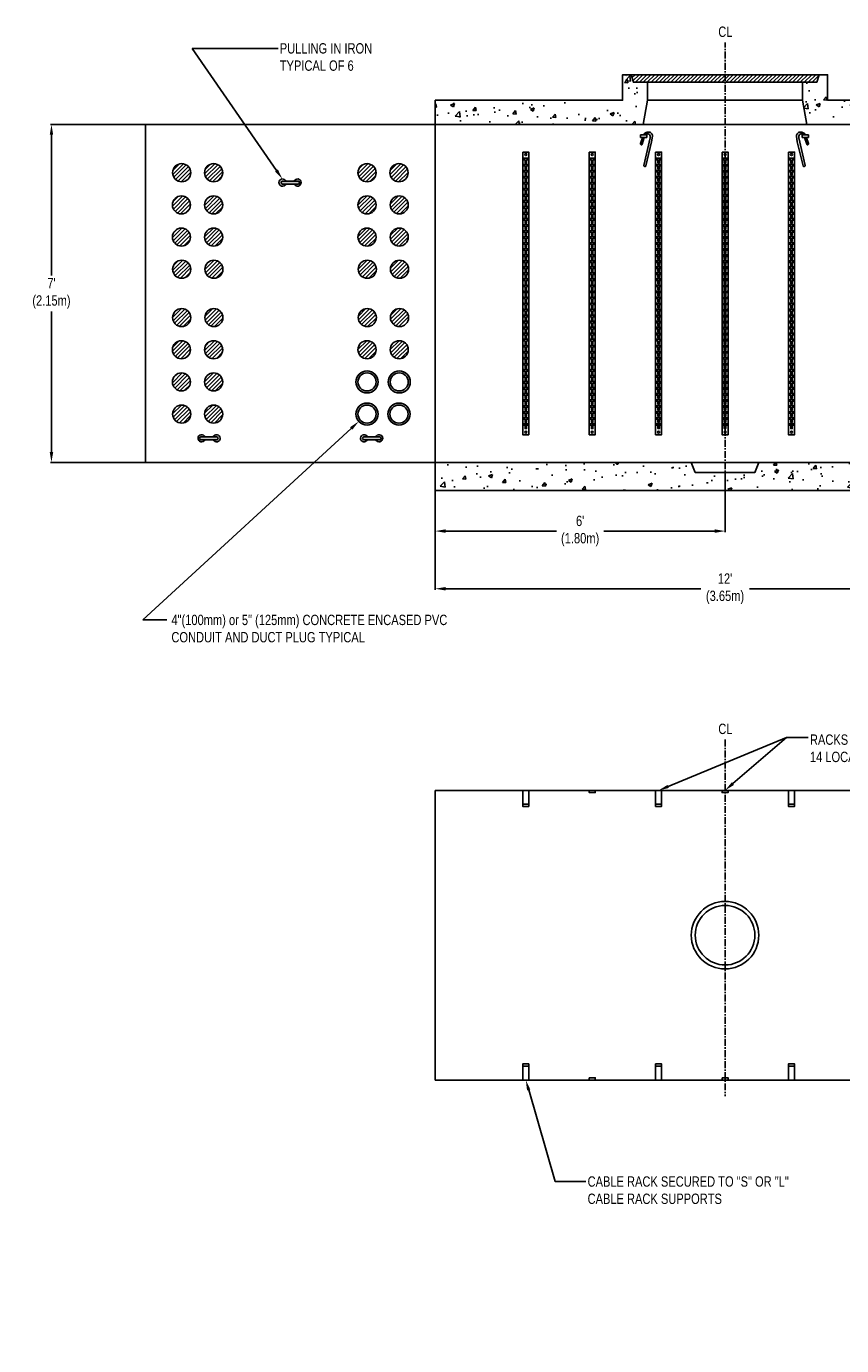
# Model space of a CAD drawing. Header units: inches. Extents: x 65 to 2519, y -54 to 399.
# Tile 10 of 21: x 725 to 872, y 3 to 241. Entities that reach past the tile are written whole.
import ezdxf
from ezdxf import colors
from ezdxf.entities.mleader import LeaderData, LeaderLine
from ezdxf.enums import TextEntityAlignment as Align
from ezdxf.math import Vec2, Vec3

# ---------------------------------------------------------------- set-up
doc = ezdxf.new("R2010")
doc.units = ezdxf.units.IN
doc.header["$MEASUREMENT"] = 0
doc.linetypes.add('CENTER', pattern=[2, 1.25, -0.25, 0.25, -0.25])
for name, color, linetype in [('Dimension', 7, 'Continuous'), ('Drawing Notes', 7, 'Continuous'), ('Manhole', 30, 'Continuous')]:
    doc.layers.add(name, color=color, linetype=linetype)
doc.styles.add('120', font='FSIMPLEX.SHX', dxfattribs={"width": 0.8, "height": 1.8674})
doc.styles.get("Standard").update_dxf_attribs({"font": 'fsimplex.shx', "width": 0.8})
doc.dimstyles.get("Standard").update_dxf_attribs({"dimtxt": 1.8674, "dimasz": 1.8674, "dimexe": 0.18, "dimexo": 0.0625, "dimgap": 0.09, "dimtad": 0, "dimtih": 1, "dimtoh": 1, "dimdec": 4, "dimzin": 0, "dimdsep": 46, "dimtxsty": '120', "dimcen": 0.09, "dimclrd": 256, "dimclre": 256, "dimclrt": 256, "dimadec": 0, "dimazin": 0, "dimtfac": 1, "dimtdec": 4, "dimtofl": 0, "dimtmove": 0, "dimatfit": 3, "dimfxl": 1, "dimtolj": 1, "dimtzin": 0, "dimarcsym": 0})
pattern_1 = [(45, (0, 0), (-0.3535533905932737, 0.3535533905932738), [])]
pattern_2 = [(45, (0, 9.4777895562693), (-0.3535533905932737, 0.3535533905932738), [])]

# ---------------------------------------------------------------- blocks, each defined once
blk = doc.blocks.new('Pulling_in_iron_ A')
h = blk.add_hatch(color=256)
h.dxf.hatch_style = 1
edge = h.paths.add_edge_path()
edge.add_line((-0.01703741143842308, 0.2298682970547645), (2.828073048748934, 0.2298682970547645))
edge.add_arc((2.828073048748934, -0.02752934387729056), 0.2573976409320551, -90, 90, ccw=False)
edge.add_line((2.828073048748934, -0.2849269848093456), (-0.01703741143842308, -0.284926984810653))
edge.add_arc((-0.01775485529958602, -0.02752934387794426), 0.2573986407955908, 89.84030001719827, 270.1596999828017, ccw=False)
at = {"linetype": 'Continuous'}
blk.add_lwpolyline([(-0.01703741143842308, 0.2298682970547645), (2.828073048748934, 0.2298682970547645, -0.9999999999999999), (2.828073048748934, -0.2849269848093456), (-0.01703741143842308, -0.284926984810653, -1.002791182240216)], format="xyb", close=True, dxfattribs=at)
for centre, start, end in [((0, 0), 20.77905878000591, 333.9127308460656), ((2.704610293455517, 0), 206.0872691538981, 159.2209412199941)]:
    blk.add_arc(centre, 0.6479447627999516, start, end, dxfattribs=at)
blk = doc.blocks.new('Slot')
blk.add_lwpolyline([(0.4532953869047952, 1.007237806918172), (0.4532953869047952, 0.7163091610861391), (0.1454643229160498, 0.7163091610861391), (0.1454643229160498, 0.1006470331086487), (-0.1454643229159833, 0.1006470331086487), (-0.1454643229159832, 0.7163091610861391), (-0.4532953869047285, 0.7163091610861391), (-0.4532953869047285, 1.007237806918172)], close=True)
blk = doc.blocks.new('47_Hole_Rack')
at = {"color": 2}
blk.add_line((1.13686837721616e-13, -24.50410414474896), (1.13686837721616e-13, -25.71132414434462), dxfattribs=at)
blk.add_line((0.09196631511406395, -48.53237117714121), (0.09196631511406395, -49.37903953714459))
blk.add_lwpolyline([(-0.5439544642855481, 0.4532953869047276), (0.5439544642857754, 0.4532953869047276), (0.5439544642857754, -50.49710610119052), (-0.5439544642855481, -50.49710610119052)], close=True)
for centre, radius in [((0, 0), 0.1813181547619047), ((1.13686837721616e-13, -50.04360535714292), 0.1813)]:
    blk.add_circle(centre, radius)
at = {"color": 2, "xscale": 0.9339035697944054, "yscale": 0.9339035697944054, "zscale": 0.9339035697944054}
for p in [(1.13686837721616e-13, -1.605237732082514), (1.13686837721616e-13, -2.693146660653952), (1.13686837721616e-13, -3.781055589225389), (1.13686837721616e-13, -4.868964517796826), (1.13686837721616e-13, -5.956873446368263), (1.13686837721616e-13, -7.044782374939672), (1.13686837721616e-13, -8.132691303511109), (1.13686837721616e-13, -9.220600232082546), (1.13686837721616e-13, -10.30850916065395), (1.13686837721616e-13, -11.39641808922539), (1.13686837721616e-13, -12.48432701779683), (1.13686837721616e-13, -13.57223594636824), (1.13686837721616e-13, -14.66014487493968), (1.13686837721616e-13, -15.74805380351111), (1.13686837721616e-13, -16.83596273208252), (1.13686837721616e-13, -17.92387166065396), (1.13686837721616e-13, -19.0117805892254), (1.13686837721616e-13, -20.09968951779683), (1.13686837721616e-13, -21.18759844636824), (1.13686837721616e-13, -22.27550737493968), (1.13686837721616e-13, -23.36341630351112), (1.13686837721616e-13, -24.45132523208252), (1.13686837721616e-13, -25.53923416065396), (1.13686837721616e-13, -26.62713416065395), (1.13686837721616e-13, -27.71503416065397), (1.13686837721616e-13, -28.80293416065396), (1.13686837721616e-13, -29.89083416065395), (1.13686837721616e-13, -30.97873416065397), (1.13686837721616e-13, -32.06663416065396), (1.13686837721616e-13, -33.15453416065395), (1.13686837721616e-13, -34.24243416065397), (1.13686837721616e-13, -35.33033416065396), (1.13686837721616e-13, -36.41823416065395), (1.13686837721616e-13, -37.50613416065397), (1.13686837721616e-13, -38.59403416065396), (1.13686837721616e-13, -39.68193416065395), (1.13686837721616e-13, -40.76983416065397), (1.13686837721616e-13, -41.85773416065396), (1.13686837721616e-13, -42.94563416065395), (1.13686837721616e-13, -44.03353416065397), (1.13686837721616e-13, -45.12143416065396), (1.13686837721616e-13, -46.20933416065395), (1.13686837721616e-13, -47.29723416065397), (1.13686837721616e-13, -48.38513416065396), (1.13686837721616e-13, -49.47303416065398)]:
    blk.add_blockref('Slot', p, dxfattribs=at)
blk = doc.blocks.new('*D44')
at = {"layer": 'Defpoints', "color": 0, "transparency": 16777216}
for p in [(798.4217801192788, 157.039066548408, 1.556166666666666e-07), (902.8610023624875, 157.0390665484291), (798.4217801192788, 139.3329969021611)]:
    blk.add_point(p, dxfattribs=at)
at = {"layer": 'Dimension', "lineweight": -2, "transparency": 16777216}
for p, q in [((798.4217801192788, 156.976566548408), (798.4217801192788, 139.1529969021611)), ((902.8610023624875, 156.9765665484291), (902.8610023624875, 139.1529969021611)), ((800.2891801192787, 139.3329969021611), (846.2474788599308, 139.3329969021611)), ((900.9936023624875, 139.3329969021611), (855.0353036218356, 139.3329969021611))]:
    blk.add_line(p, q, dxfattribs=at)
at = {"layer": 'Dimension', "transparency": 16777216}
for points in [[(800.2891801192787, 139.6442302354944), (800.2891801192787, 139.0217635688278), (798.4217801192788, 139.3329969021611)], [(900.9936023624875, 139.6442302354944), (900.9936023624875, 139.0217635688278), (902.8610023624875, 139.3329969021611)]]:
    blk.add_solid(points, dxfattribs=at)
at = {"layer": 'Dimension', "transparency": 16777216, "insert": (850.6413912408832, 139.3329969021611), "char_height": 1.8674, "attachment_point": 5, "style": '120'}
blk.add_mtext("\\A1;12'\\P(3.65m)", dxfattribs=at)
blk = doc.blocks.new('*D46')
at = {"layer": 'Defpoints', "color": 0, "transparency": 16777216}
for p in [(746.2021689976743, 223.0388748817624, 1.556166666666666e-07), (729.2819168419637, 162.1159748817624), (746.2021689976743, 162.1159748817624, 1.556166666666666e-07)]:
    blk.add_point(p, dxfattribs=at)
at = {"layer": 'Dimension', "lineweight": -2, "transparency": 16777216}
for p, q in [((746.1396689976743, 223.0388748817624), (729.1019168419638, 223.0388748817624)), ((729.2819168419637, 221.1714748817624), (729.2819168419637, 195.8242201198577)), ((729.2819168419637, 163.9833748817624), (729.2819168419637, 189.3306296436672)), ((746.1396689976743, 162.1159748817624), (729.1019168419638, 162.1159748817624))]:
    blk.add_line(p, q, dxfattribs=at)
at = {"layer": 'Dimension', "transparency": 16777216}
for points in [[(728.9706835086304, 221.1714748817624), (729.5931501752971, 221.1714748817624), (729.2819168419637, 223.0388748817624)], [(728.9706835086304, 163.9833748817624), (729.5931501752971, 163.9833748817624), (729.2819168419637, 162.1159748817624)]]:
    blk.add_solid(points, dxfattribs=at)
at = {"layer": 'Dimension', "transparency": 16777216, "insert": (729.2819168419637, 192.5774248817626), "char_height": 1.8674, "attachment_point": 5, "style": '120'}
blk.add_mtext("\\A1;7'\\P(2.15m)", dxfattribs=at)
blk = doc.blocks.new('*D47')
at = {"layer": 'Defpoints', "color": 0, "transparency": 16777216}
for p in [(798.4217801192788, 157.0390665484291, 1.556166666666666e-07), (850.6413912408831, 157.0390665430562, 1.556166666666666e-07), (798.4217801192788, 149.7280587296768)]:
    blk.add_point(p, dxfattribs=at)
at = {"layer": 'Dimension', "lineweight": -2, "transparency": 16777216}
for p, q in [((798.4217801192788, 156.9765665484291), (798.4217801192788, 149.5480587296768)), ((850.6413912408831, 156.9765665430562), (850.6413912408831, 149.5480587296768)), ((800.2891801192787, 149.7280587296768), (820.2799513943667, 149.7280587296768)), ((848.7739912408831, 149.7280587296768), (828.7832199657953, 149.7280587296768))]:
    blk.add_line(p, q, dxfattribs=at)
at = {"layer": 'Dimension', "transparency": 16777216}
for points in [[(800.2891801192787, 150.0392920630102), (800.2891801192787, 149.4168253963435), (798.4217801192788, 149.7280587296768)], [(848.7739912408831, 150.0392920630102), (848.7739912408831, 149.4168253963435), (850.6413912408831, 149.7280587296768)]]:
    blk.add_solid(points, dxfattribs=at)
at = {"layer": 'Dimension', "transparency": 16777216, "insert": (824.531585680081, 149.7280587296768), "char_height": 1.8674, "attachment_point": 5, "style": '120'}
blk.add_mtext("\\A1;6'\\P(1.80m)", dxfattribs=at)
blk = doc.blocks.new('L_Bracket')
for points in [[(-0.5439544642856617, -2.495682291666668), (-0.5439544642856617, 0), (0.5439544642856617, 0), (0.5439544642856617, -2.495682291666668)], [(-0.5439544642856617, -2.495682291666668), (-0.5439544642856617, -2.904066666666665), (0.5439544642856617, -2.904066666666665), (0.5439544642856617, -2.495682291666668)]]:
    blk.add_lwpolyline(points, close=True)

msp = doc.modelspace()

# ---------------------------------------------------------------- hatches: boundary and pattern name
h = msp.add_hatch()
h.set_pattern_fill('ANSI31', color=256, scale=4)
h.set_pattern_definition(pattern_1)
h.paths.add_polyline_path([(867.5819833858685, 231.9860058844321), (850.6413912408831, 231.9860058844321), (850.6413912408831, 230.6317164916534), (864.6152654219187, 230.6323799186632), (867.1671621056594, 230.6309319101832)])
h.paths.add_polyline_path([(850.6413912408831, 231.9860058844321), (833.7007990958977, 231.9860058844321), (834.1156203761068, 230.6309319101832), (850.6413912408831, 230.6317164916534)])
h = msp.add_hatch()
h.set_pattern_fill('ANSI31', color=256, scale=4)
h.set_pattern_definition(pattern_2)
edge = h.paths.add_edge_path()
edge.add_arc((758.4980183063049, 214.335603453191), 1.631863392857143, 0, 360)
edge = h.paths.add_edge_path()
edge.add_arc((758.4980183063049, 208.5334225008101), 1.631863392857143, 0, 360)
edge = h.paths.add_edge_path()
edge.add_arc((752.6958373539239, 208.5334225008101), 1.631863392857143, 0, 360)
edge = h.paths.add_edge_path()
edge.add_arc((752.6958373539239, 202.7312415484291), 1.631863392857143, 0, 360)
edge = h.paths.add_edge_path()
edge.add_arc((758.4980183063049, 202.7312415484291), 1.631863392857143, 0, 360)
h = msp.add_hatch()
h.set_pattern_fill('ANSI31', color=256, scale=4)
h.set_pattern_definition(pattern_2)
edge = h.paths.add_edge_path()
edge.add_arc((752.7434766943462, 214.335603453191), 1.631863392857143, 0, 360)
h = msp.add_hatch()
h.set_pattern_fill('ANSI31', color=256, scale=4)
h.set_pattern_definition(pattern_2)
edge = h.paths.add_edge_path()
edge.add_arc((786.1397849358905, 214.335603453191), 1.631863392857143, 0, 360)
edge = h.paths.add_edge_path()
edge.add_arc((786.1397849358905, 208.5334225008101), 1.631863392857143, 0, 360)
edge = h.paths.add_edge_path()
edge.add_arc((791.9419658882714, 208.5334225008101), 1.631863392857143, 0, 360)
edge = h.paths.add_edge_path()
edge.add_arc((791.9419658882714, 202.7312415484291), 1.631863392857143, 0, 360)
edge = h.paths.add_edge_path()
edge.add_arc((786.1397849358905, 202.7312415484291), 1.631863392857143, 0, 360)
h = msp.add_hatch()
h.set_pattern_fill('ANSI31', color=256, scale=4)
h.set_pattern_definition(pattern_1)
edge = h.paths.add_edge_path()
edge.add_arc((791.8943265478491, 214.335603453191), 1.631863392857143, 0, 360)
h = msp.add_hatch()
h.set_pattern_fill('ANSI31', color=256, scale=4)
h.set_pattern_definition(pattern_1)
edge = h.paths.add_edge_path()
edge.add_arc((791.9896052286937, 196.9290605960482), 1.631863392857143, 0, 360)
edge = h.paths.add_edge_path()
edge.add_arc((786.1874242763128, 196.9290605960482), 1.631863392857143, 0, 360)
edge = h.paths.add_edge_path()
edge.add_arc((758.5456576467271, 196.9290605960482), 1.631863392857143, 0, 360)
edge = h.paths.add_edge_path()
edge.add_arc((752.7434766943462, 196.9290605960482), 1.631863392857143, 0, 360)
h = msp.add_hatch()
h.set_pattern_fill('ANSI31', color=256, scale=4)
h.set_pattern_definition(pattern_1)
edge = h.paths.add_edge_path()
edge.add_arc((752.7434766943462, 188.2257891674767), 1.631863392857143, 0, 360)
edge = h.paths.add_edge_path()
edge.add_arc((758.5456576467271, 188.2257891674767), 1.631863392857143, 0, 360)
edge = h.paths.add_edge_path()
edge.add_arc((786.1874242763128, 188.2257891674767), 1.631863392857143, 0, 360)
edge = h.paths.add_edge_path()
edge.add_arc((791.9896052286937, 188.2257891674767), 1.631863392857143, 0, 360)
h = msp.add_hatch()
h.set_pattern_fill('ANSI31', color=256, scale=4)
h.set_pattern_definition(pattern_2)
edge = h.paths.add_edge_path()
edge.add_arc((758.4980183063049, 170.8192463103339), 1.631863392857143, 0, 360)
edge = h.paths.add_edge_path()
edge.add_arc((758.4980183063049, 176.6214272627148), 1.631863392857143, 0, 360)
edge = h.paths.add_edge_path()
edge.add_arc((752.6958373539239, 176.6214272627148), 1.631863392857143, 0, 360)
edge = h.paths.add_edge_path()
edge.add_arc((752.6958373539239, 182.4236082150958), 1.631863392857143, 0, 360)
edge = h.paths.add_edge_path()
edge.add_arc((758.4980183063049, 182.4236082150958), 1.631863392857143, 0, 360)
h = msp.add_hatch()
h.set_pattern_fill('ANSI31', color=256, scale=4)
h.set_pattern_definition([(45, (33.39630824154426, 21.0821514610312), (-0.3535533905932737, 0.3535533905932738), [])])
edge = h.paths.add_edge_path()
edge.add_arc((786.1397849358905, 182.4236082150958), 1.631863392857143, 0, 360)
h = msp.add_hatch()
h.set_pattern_fill('ANSI31', color=256, scale=4)
h.set_pattern_definition([(45, (39.19848919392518, 21.0821514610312), (-0.3535533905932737, 0.3535533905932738), [])])
edge = h.paths.add_edge_path()
edge.add_arc((791.9419658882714, 182.4236082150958), 1.631863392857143, 0, 360)
h = msp.add_hatch()
h.set_pattern_fill('ANSI31', color=256, scale=4)
h.set_pattern_definition(pattern_2)
edge = h.paths.add_edge_path()
edge.add_arc((752.7434766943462, 170.8192463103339), 1.631863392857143, 0, 360)
at = {"layer": 'Dimension'}
h = msp.add_hatch(dxfattribs=at)
h.set_pattern_fill('AR-CONC', color=256)
h.set_pattern_definition([(49.99999999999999, (0, 0), (7.172601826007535, -0.6275213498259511), [0.75, -8.25]), (355, (0, 0), (-1.38751333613, 7.521921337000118), [0.6, -6.6]), (100.45144446, (0.59771681, -0.05229344), (5.78508846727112, 6.894399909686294), [0.6374019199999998, -7.011421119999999]), (46.18420000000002, (0, 2), (10.67241330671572, -1.655192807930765), [1.125, -12.375]), (96.63563549, (0.88936745, 1.86206693), (9.346619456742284, 9.741186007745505), [0.95610342, -10.5171376]), (351.1841639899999, (0, 2), (9.346619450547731, 9.741186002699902), [0.9, -9.90000001]), (21, (1, 1.5), (5.969070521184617, -4.026188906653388), [0.75, -8.25]), (326.0000000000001, (1, 1.5), (2.433153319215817, 7.25150045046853), [0.6, -6.6]), (71.45144474, (1.49742254, 1.16448426), (8.402223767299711, 3.225311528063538), [0.6374019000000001, -7.01142112]), (37.50000000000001, (0, 0), (0.1215985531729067, 3.328938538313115), [0, -6.52, 0, -6.7, 0, -6.625]), (7.499999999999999, (0, 0), (2.630695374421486, 3.944117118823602), [0, -3.82, 0, -6.37, 0, -2.525]), (327.5, (-2.23, 0), (5.33822436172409, -0.2255487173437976), [0, -2.5, 0, -7.8, 0, -10.35]), (317.5, (-3.23, 0), (5.831861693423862, 1.001049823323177), [0, -3.25, 0, -5.18, 0, -7.35])])
h.paths.add_polyline_path([(836.6675170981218, 227.3905105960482), (836.6675170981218, 230.6310048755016), (834.1156203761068, 230.6309319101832), (833.7007990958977, 231.9860058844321), (832.1691866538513, 231.9860058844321), (832.1691866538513, 227.3905105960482), (798.4217801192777, 227.3905105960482), (798.4217801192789, 223.0388748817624), (835.8970714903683, 223.0388748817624)])
h.paths.add_polyline_path([(902.8610023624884, 227.3905105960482), (869.1135958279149, 227.3905105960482), (869.1135958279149, 231.9860058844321), (867.5819833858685, 231.9860058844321), (867.1671621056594, 230.6309319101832), (864.6152653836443, 230.6310048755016), (864.6152653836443, 227.3905105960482), (865.3857109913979, 223.0388748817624), (902.8610023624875, 223.0388748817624)])
h.paths.add_polyline_path([(902.8610023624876, 162.1159748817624), (856.7237592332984, 162.1159748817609), (856.005790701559, 160.3027933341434), (850.6415293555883, 160.3027933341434), (850.6413912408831, 157.0390665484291), (902.8610023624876, 157.0390665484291)])
h.paths.add_polyline_path([(850.6413912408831, 160.3025663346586), (845.2772680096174, 160.3027933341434), (844.559023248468, 162.1159748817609), (798.4217801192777, 162.1159748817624), (798.4217801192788, 157.0390665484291), (850.6413912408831, 157.0390665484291)])
at = {"layer": 'Manhole'}
h = msp.add_hatch(color=256, dxfattribs=at)
h.dxf.hatch_style = 1
h.paths.add_polyline_path([(784.1449132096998, 170.8192463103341, 1), (788.1346566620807, 170.8192463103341, 1)])
h.paths.add_polyline_path([(787.7716483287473, 170.8192463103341, -1), (784.5079215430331, 170.8192463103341, -1)], flags=16)
h.paths.add_polyline_path([(788.1346566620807, 176.6214272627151, 1), (784.1449132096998, 176.6214272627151, 1)])
h.paths.add_polyline_path([(784.5079215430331, 176.6214272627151, -1), (787.7716483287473, 176.6214272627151, -1)], flags=16)
h.paths.add_polyline_path([(793.9368376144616, 176.621427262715, 1), (789.9470941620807, 176.621427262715, 1)])
h.paths.add_polyline_path([(790.3101024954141, 176.621427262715, -1), (793.5738292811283, 176.621427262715, -1)], flags=16)
h.paths.add_polyline_path([(789.8994548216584, 170.8192463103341, 1), (793.8891982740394, 170.8192463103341, 1)])
h.paths.add_polyline_path([(793.526189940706, 170.8192463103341, -1), (790.2624631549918, 170.8192463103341, -1)], flags=16)

# ---------------------------------------------------------------- linework, layer by layer
at = {"linetype": 'CENTER'}
for p, q in [((850.6413912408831, 150.9116482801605, 1.556166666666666e-07), (850.6413912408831, 237.8378046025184, 1.556166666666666e-07)), ((850.6414602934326, 112.1586704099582), (850.6414602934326, 47.8279483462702))]:
    msp.add_line(p, q, dxfattribs=at)
at = {"linetype": 'Continuous'}
for p, q in [((835.958042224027, 221.1359624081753, 1.556166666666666e-07), (836.0233979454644, 221.2883647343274, 1.556166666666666e-07)), ((836.2156034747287, 221.4871900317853, 1.556166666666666e-07), (836.4533918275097, 221.5988373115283, 1.556166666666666e-07)), ((836.3447958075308, 221.2029786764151, 1.556166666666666e-07), (836.3130936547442, 221.1359624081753, 1.556166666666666e-07)), ((836.3836173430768, 221.2399299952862, 1.556166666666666e-07), (836.3447958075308, 221.2029786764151, 1.556166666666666e-07)), ((836.8328578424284, 221.3337089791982, 1.556166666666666e-07), (836.683446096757, 221.3458876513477, 1.556166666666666e-07)), ((837.020589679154, 221.2133846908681, 1.556166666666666e-07), (837.0035579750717, 221.2371248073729, 1.556166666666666e-07)), ((837.0279641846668, 221.6333991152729, 1.556166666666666e-07), (837.0629403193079, 221.6218545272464, 1.556166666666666e-07)), ((837.5044477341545, 221.2512959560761, 1.556166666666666e-07), (837.5389550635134, 221.1870823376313, 1.556166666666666e-07)), ((863.5682802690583, 221.2512959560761, 1.556166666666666e-07), (863.5337729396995, 221.1870823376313, 1.556166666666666e-07)), ((864.044763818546, 221.6333991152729, 1.556166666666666e-07), (864.009787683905, 221.6218545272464, 1.556166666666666e-07)), ((864.0521383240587, 221.2133846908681, 1.556166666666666e-07), (864.0691700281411, 221.2371248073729, 1.556166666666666e-07)), ((864.2398701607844, 221.3337089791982, 1.556166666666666e-07), (864.3892819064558, 221.3458876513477, 1.556166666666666e-07)), ((864.8571245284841, 221.4871900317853, 1.556166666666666e-07), (864.6193361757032, 221.5988373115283, 1.556166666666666e-07)), ((864.6891106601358, 221.2399299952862, 1.556166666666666e-07), (864.7279321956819, 221.2029786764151, 1.556166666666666e-07)), ((864.7279321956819, 221.2029786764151, 1.556166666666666e-07), (864.7596343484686, 221.1359624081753, 1.556166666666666e-07)), ((865.1146857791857, 221.1359624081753, 1.556166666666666e-07), (865.0493300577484, 221.2883647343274, 1.556166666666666e-07)), ((835.3976177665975, 221.1359624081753, 1.556166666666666e-07), (836.5586194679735, 221.1359624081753, 1.556166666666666e-07)), ((835.3976177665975, 220.6690643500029, 1.556166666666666e-07), (835.3976177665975, 221.1359624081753, 1.556166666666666e-07)), ((836.5586194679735, 220.6690643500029, 1.556166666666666e-07), (835.3976177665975, 220.6690643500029, 1.556166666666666e-07)), ((835.4123996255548, 219.5798878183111, 1.556166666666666e-07), (835.7396373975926, 220.6266664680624, 1.556166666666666e-07)), ((835.5226541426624, 219.3818171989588, 1.556166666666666e-07), (835.5080069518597, 219.3871139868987, 1.556166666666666e-07)), ((836.0922267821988, 220.6690643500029, 1.556166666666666e-07), (835.724211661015, 219.4820755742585, 1.556166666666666e-07)), ((835.7396373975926, 220.6266664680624, 1.556166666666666e-07), (835.757819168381, 220.6690643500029, 1.556166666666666e-07)), ((836.0209262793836, 215.6576595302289, 1.556166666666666e-07), (837.1350773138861, 220.6527267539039, 1.556166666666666e-07)), ((837.4163415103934, 219.9250383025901, 1.556166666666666e-07), (836.3670541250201, 215.5737993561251, 1.556166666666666e-07)), ((836.5586194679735, 221.1359624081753, 1.556166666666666e-07), (836.5586194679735, 220.6690643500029, 1.556166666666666e-07)), ((837.5803308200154, 220.9409259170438, 1.556166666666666e-07), (837.4163415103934, 219.9250383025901, 1.556166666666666e-07)), ((863.4923971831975, 220.9409259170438, 1.556166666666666e-07), (863.6563864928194, 219.9250383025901, 1.556166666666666e-07)), ((863.6563864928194, 219.9250383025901, 1.556166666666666e-07), (864.7056738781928, 215.5737993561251, 1.556166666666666e-07)), ((865.0518017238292, 215.6576595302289, 1.556166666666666e-07), (863.9376506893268, 220.6527267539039, 1.556166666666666e-07)), ((865.6751102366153, 221.1359624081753, 1.556166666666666e-07), (864.5141085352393, 221.1359624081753, 1.556166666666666e-07)), ((864.5141085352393, 221.1359624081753, 1.556166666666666e-07), (864.5141085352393, 220.6690643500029, 1.556166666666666e-07)), ((864.5141085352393, 220.6690643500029, 1.556166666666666e-07), (865.6751102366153, 220.6690643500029, 1.556166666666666e-07)), ((864.980501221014, 220.6690643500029, 1.556166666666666e-07), (865.3485163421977, 219.4820755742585, 1.556166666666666e-07)), ((865.3330906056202, 220.6266664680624, 1.556166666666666e-07), (865.3149088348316, 220.6690643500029, 1.556166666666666e-07)), ((865.660328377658, 219.5798878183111, 1.556166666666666e-07), (865.3330906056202, 220.6266664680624, 1.556166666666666e-07)), ((865.5500738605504, 219.3818171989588, 1.556166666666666e-07), (865.5647210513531, 219.3871139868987, 1.556166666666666e-07)), ((865.6751102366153, 220.6690643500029, 1.556166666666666e-07), (865.6751102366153, 221.1359624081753, 1.556166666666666e-07)), ((836.1691195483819, 215.4618216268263, 1.556166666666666e-07), (836.1261562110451, 215.4753232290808, 1.556166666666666e-07)), ((864.9036084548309, 215.4618216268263, 1.556166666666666e-07), (864.9465717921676, 215.4753232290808, 1.556166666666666e-07))]:
    msp.add_line(p, q, dxfattribs=at)
at = {"elevation": 1.556166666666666e-07}
msp.add_lwpolyline([(864.6152654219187, 230.6323799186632), (867.1671621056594, 230.6309319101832), (867.5819833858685, 231.9860058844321), (833.7007990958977, 231.9860058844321), (834.1156203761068, 230.6309319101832), (864.6152654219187, 230.6323799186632), (836.6675170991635, 230.6310048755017)], dxfattribs=at)
for points in [[(826.1634534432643, 102.9788185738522), (826.1634534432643, 102.5704341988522), (827.2513623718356, 102.5704341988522), (827.2513623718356, 102.9788185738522)], [(850.0974367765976, 102.9788185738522), (850.0974367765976, 102.5704341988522), (851.185345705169, 102.5704341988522), (851.185345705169, 102.9788185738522)], [(826.1634534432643, 51.16759182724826), (826.1634534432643, 50.75920745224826), (827.2513623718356, 50.75920745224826), (827.2513623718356, 51.16759182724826)], [(850.0974367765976, 51.16759182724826), (850.0974367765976, 50.75920745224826), (851.185345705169, 50.75920745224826), (851.185345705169, 51.16759182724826)]]:
    msp.add_lwpolyline(points, close=True, dxfattribs=at)
for centre in [(752.7434766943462, 214.335603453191, 1.556166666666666e-07), (758.4980183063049, 214.335603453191, 1.556166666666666e-07), (786.1397849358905, 214.335603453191, 1.556166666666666e-07), (791.8943265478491, 214.335603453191, 1.556166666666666e-07), (752.6958373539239, 208.5334225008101, 1.556166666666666e-07), (758.4980183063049, 208.5334225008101, 1.556166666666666e-07), (786.1397849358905, 208.5334225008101, 1.556166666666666e-07), (791.9419658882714, 208.5334225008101, 1.556166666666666e-07), (752.6958373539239, 202.7312415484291, 1.556166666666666e-07), (758.4980183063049, 202.7312415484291, 1.556166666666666e-07), (786.1397849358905, 202.7312415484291, 1.556166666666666e-07), (791.9419658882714, 202.7312415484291, 1.556166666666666e-07), (752.7434766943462, 196.9290605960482, 1.556166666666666e-07), (758.5456576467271, 196.9290605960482, 1.556166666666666e-07), (786.1874242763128, 196.9290605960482, 1.556166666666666e-07), (791.9896052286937, 196.9290605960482, 1.556166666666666e-07), (752.7434766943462, 188.2257891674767, 1.556166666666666e-07), (758.5456576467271, 188.2257891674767, 1.556166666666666e-07), (786.1874242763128, 188.2257891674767, 1.556166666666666e-07), (791.9896052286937, 188.2257891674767, 1.556166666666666e-07), (752.6958373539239, 182.4236082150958, 1.556166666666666e-07), (758.4980183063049, 182.4236082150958, 1.556166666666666e-07), (786.1397849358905, 182.4236082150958, 1.556166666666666e-07), (786.1397849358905, 182.4236082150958, 1.556166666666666e-07), (791.9419658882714, 182.4236082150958, 1.556166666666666e-07), (752.6958373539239, 176.6214272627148, 1.556166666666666e-07), (758.4980183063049, 176.6214272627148, 1.556166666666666e-07), (752.7434766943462, 170.8192463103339, 1.556166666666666e-07), (758.4980183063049, 170.8192463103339, 1.556166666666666e-07)]:
    msp.add_circle(centre, 1.631863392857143)
at = {"linetype": 'Continuous'}
for centre, radius, start, end in [((836.3809493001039, 221.135033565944, 1.556166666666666e-07), 0.3890416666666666, 115.1511705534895, 156.7885668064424), ((836.6518398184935, 220.9581319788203, 1.556166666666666e-07), 0.3890416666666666, 85.3400766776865, 133.5861193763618), ((836.784083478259, 220.8945243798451, 1.556166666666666e-07), 0.7780833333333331, 71.7334707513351, 115.1511705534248), ((836.81389407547, 221.101055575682, 1.556166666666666e-07), 0.2334249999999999, 35.65652463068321, 85.34007667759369), ((836.4515979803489, 220.8051769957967, 1.556166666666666e-07), 0.7002749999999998, 347.4259898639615, 35.65652463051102), ((836.8190596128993, 220.8829797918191, 1.556166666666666e-07), 0.7780833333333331, 28.25284389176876, 71.73347075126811), ((864.2536683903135, 220.8829797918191, 1.556166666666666e-07), 0.7780833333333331, 108.2665292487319, 151.7471561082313), ((864.6211300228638, 220.8051769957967, 1.556166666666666e-07), 0.7002749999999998, 144.3434753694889, 192.5740101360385), ((864.2886445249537, 220.8945243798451, 1.556166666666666e-07), 0.7780833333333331, 64.8488294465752, 108.2665292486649), ((864.2588339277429, 221.101055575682, 1.556166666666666e-07), 0.2334249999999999, 94.65992332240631, 144.3434753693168), ((864.4208881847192, 220.9581319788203, 1.556166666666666e-07), 0.3890416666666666, 46.41388062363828, 94.65992332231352), ((864.6917787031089, 221.135033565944, 1.556166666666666e-07), 0.3890416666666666, 23.21143319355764, 64.84882944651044), ((835.5609277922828, 219.533455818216, 1.556166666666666e-07), 0.1556166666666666, 162.6400194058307, 250.1187512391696), ((835.5755749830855, 219.5281590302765, 1.556166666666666e-07), 0.1556166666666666, 250.1187512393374, 342.7744235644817), ((837.1962610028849, 221.0029242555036, 1.556166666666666e-07), 0.3890416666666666, 350.8301514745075, 28.25284389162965), ((863.8764670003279, 221.0029242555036, 1.556166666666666e-07), 0.3890416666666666, 151.7471561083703, 189.1698485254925), ((865.4971530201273, 219.5281590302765, 1.556166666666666e-07), 0.1556166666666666, 197.2255764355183, 289.8812487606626), ((865.51180021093, 219.533455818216, 1.556166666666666e-07), 0.1556166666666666, 289.8812487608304, 17.35998059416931), ((836.1728105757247, 215.6237816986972, 1.556166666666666e-07), 0.1556166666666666, 167.4259898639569, 252.5542205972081), ((836.2157739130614, 215.6102800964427, 1.556166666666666e-07), 0.1556166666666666, 252.5542205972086, 346.4421542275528), ((864.8569540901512, 215.6102800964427, 1.556166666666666e-07), 0.1556166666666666, 193.5578457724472, 287.4457794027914), ((864.8999174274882, 215.6237816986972, 1.556166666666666e-07), 0.1556166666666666, 287.4457794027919, 12.57401013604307)]:
    msp.add_arc(centre, radius, start, end, dxfattribs=at)
at = {"layer": 'Manhole', "linetype": 'Continuous', "elevation": 1.556166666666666e-07}
for points in [[(836.6675170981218, 230.6310413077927), (836.6675170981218, 227.3905105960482), (835.8970714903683, 223.0388748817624), (798.4217801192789, 223.0388748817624), (798.4217801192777, 227.3905105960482), (832.1691866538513, 227.3905105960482), (832.1691866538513, 231.9860058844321), (833.7007990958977, 231.9860058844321), (834.1156203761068, 230.6309319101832), (836.6675170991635, 230.6310048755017)], [(864.6152653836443, 230.6310413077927), (864.6152653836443, 227.3905105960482), (865.3857109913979, 223.0388748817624), (902.8610023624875, 223.0388748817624), (902.8610023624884, 227.3905105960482), (869.1135958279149, 227.3905105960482), (869.1135958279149, 231.9860058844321), (867.5819833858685, 231.9860058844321), (867.1671621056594, 230.6309319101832), (864.6152653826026, 230.6310048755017)]]:
    msp.add_lwpolyline(points, dxfattribs=at)
at = {"layer": 'Manhole', "elevation": 1.556166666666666e-07}
msp.add_lwpolyline([(836.6676180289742, 227.3905105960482), (864.615164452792, 227.3905105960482)], dxfattribs=at)
for points in [[(798.4217801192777, 223.0388748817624), (746.2021689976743, 223.0388748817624), (746.2021689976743, 162.1159748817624), (798.4217801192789, 162.1159748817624)], [(798.4217801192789, 223.0388748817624), (902.8610023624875, 223.0388748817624), (902.8610023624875, 162.1159748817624), (798.4217801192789, 162.1159748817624)], [(798.4217801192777, 162.1159748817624), (798.4217801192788, 157.0390665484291), (850.6413912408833, 157.0390665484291), (850.6415293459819, 160.3025663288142), (845.2772680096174, 160.3027933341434), (844.559023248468, 162.1159748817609)], [(902.8610023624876, 162.1159748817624), (902.8610023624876, 157.0390665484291), (850.6413912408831, 157.0390665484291), (850.6415293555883, 160.3027933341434), (856.005790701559, 160.3027933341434), (856.7237592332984, 162.1159748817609)]]:
    msp.add_lwpolyline(points, close=True, dxfattribs=at)
at = {"layer": 'Manhole', "linetype": 'Continuous', "elevation": 1.556166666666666e-07}
msp.add_lwpolyline([(844.5590232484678, 162.1159748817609), (845.2772680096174, 160.3027933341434), (856.005790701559, 160.3027933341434), (856.7237592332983, 162.1159748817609)], close=True, dxfattribs=at)
at = {"layer": 'Manhole'}
msp.add_lwpolyline([(798.4217801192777, 102.9788185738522), (902.8610023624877, 102.9788185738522), (902.8610023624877, 50.75920745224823), (798.4217801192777, 50.75920745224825), (798.4217801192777, 102.9788185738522)], dxfattribs=at)
for centre, radius in [((786.1397849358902, 176.6214272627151, 1.556166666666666e-07), 1.994871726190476), ((791.9419658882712, 176.621427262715, 1.556166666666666e-07), 1.994871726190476), ((786.1397849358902, 176.6214272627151, 1.556166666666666e-07), 1.631863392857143), ((791.9419658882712, 176.621427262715, 1.556166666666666e-07), 1.631863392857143), ((786.1397849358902, 170.8192463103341, 1.556166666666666e-07), 1.994871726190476), ((786.1397849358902, 170.8192463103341, 1.556166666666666e-07), 1.631863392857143), ((791.8943265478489, 170.8192463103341, 1.556166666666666e-07), 1.994871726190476), ((791.8943265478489, 170.8192463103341, 1.556166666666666e-07), 1.631863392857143), ((850.6414602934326, 76.86901301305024), 6.082298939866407), ((850.6414602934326, 76.86901301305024, 1.556166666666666e-07), 5.36433040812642)]:
    msp.add_circle(centre, radius, dxfattribs=at)

# ---------------------------------------------------------------- block references
for name, p in [('47_Hole_Rack', (814.7404162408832, 217.5993302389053, 1.556166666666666e-07)), ('47_Hole_Rack', (826.7074079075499, 217.5993302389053, 1.556166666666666e-07)), ('47_Hole_Rack', (838.6743995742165, 217.5993302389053, 1.556166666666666e-07)), ('47_Hole_Rack', (850.6413912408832, 217.5993302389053, 1.556166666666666e-07)), ('47_Hole_Rack', (862.6083829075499, 217.5993302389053, 1.556166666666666e-07)), ('Pulling_in_iron_ A', (770.9133838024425, 212.5633783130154, 1.556166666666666e-07)), ('Pulling_in_iron_ A', (785.6021656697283, 166.4676105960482, 1.556166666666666e-07)), ('L_Bracket', (814.7404162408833, 102.9788185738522, 1.556166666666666e-07)), ('L_Bracket', (838.6743995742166, 102.9788185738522, 3.112333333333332e-07)), ('L_Bracket', (862.60838290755, 102.9788185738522, 3.112333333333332e-07))]:
    msp.add_blockref(name, p)
at = {"xscale": -1}
msp.add_blockref('Pulling_in_iron_ A', (759.0356375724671, 166.4676105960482, 1.556166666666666e-07), dxfattribs=at)
at = {"xscale": -1, "rotation": 180}
for p in [(814.7404162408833, 50.75920745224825, 1.556166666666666e-07), (838.6743995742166, 50.75920745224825, 3.112333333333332e-07), (862.60838290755, 50.75920745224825, 3.112333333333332e-07)]:
    msp.add_blockref('L_Bracket', p, dxfattribs=at)

# ---------------------------------------------------------------- texts
at = {"linetype": 'Continuous', "style": '120', "width": 0.8}
for p in [(850.701930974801, 239.7505413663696), (850.7020000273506, 114.0714071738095, -1.556166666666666e-07)]:
    msp.add_text('CL', height=1.867399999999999, dxfattribs=at).set_placement(p, align=Align.MIDDLE_CENTER)
at = {"layer": 'Drawing Notes', "insert": (861.6193479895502, 111.5702596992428, 3.112333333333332e-07), "char_height": 1.8674, "attachment_point": 9, "style": '120'}
msp.add_mtext('\\A1;', dxfattribs=at)

# ---------------------------------------------------------------- dimensions: what is measured, and where the dimension line sits
at = {"layer": 'Dimension'}
dim = msp.add_linear_dim(base=(729.2819168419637, 162.1159748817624), p1=(746.2021689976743, 223.0388748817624, 1.556166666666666e-07), p2=(746.2021689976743, 162.1159748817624, 1.556166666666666e-07), angle=90, text="7'\\P(2.15m)", dimstyle='Standard', dxfattribs=at)
dim.commit()
dim.dimension.update_dxf_attribs({"geometry": '*D46', "text_midpoint": (729.2819168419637, 192.5774248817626)})
for base, p1, p2, text, picture, middle in [((798.4217801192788, 139.3329969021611), (902.8610023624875, 157.0390665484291), (798.4217801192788, 157.039066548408, 1.556166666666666e-07), "12'\\P(3.65m)", '*D44', (850.6413912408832, 139.3329969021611)), ((798.4217801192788, 149.7280587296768), (850.6413912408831, 157.0390665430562, 1.556166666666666e-07), (798.4217801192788, 157.0390665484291, 1.556166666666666e-07), "6'\\P(1.80m)", '*D47', (824.531585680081, 149.7280587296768))]:
    dim = msp.add_linear_dim(base=base, p1=p1, p2=p2, text=text, dimstyle='Standard', dxfattribs=at)
    dim.commit()
    dim.dimension.update_dxf_attribs({"geometry": picture, "text_midpoint": middle})

# ---------------------------------------------------------------- leaders
ml = msp.add_multileader_mtext('Standard')
ml.set_content('CABLE RACK SECURED TO "S" OR "L" \\PCABLE RACK SUPPORTS', color=256)
ml.set_leader_properties(color=256, linetype='ByLayer')
ml.build(insert=Vec2(0, 0))
ml.multileader.update_dxf_attribs({"text_right_attachment_type": 6, "dogleg_length": 0.36, "arrow_head_size": 1.8674})
ctx = ml.context
ctx.base_point, ctx.char_height, ctx.arrow_head_size, ctx.landing_gap_size, ctx.plane_origin = Vec3(825.573377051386, 32.46333744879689, 1.556166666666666e-07), 1.8674, 1.8674, 0.3, Vec3(814.7404162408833, 50.75920745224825, 1.556166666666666e-07)
ctx.right_attachment = 6
notes = []
notes.append((ctx, [(0, (1, 1, 0), (825.213377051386, 32.46333744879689, 1.556166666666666e-07), (1, 0), 0.36, [(0, [(814.7404162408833, 50.75920745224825, 1.556166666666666e-07), (820.0248640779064, 32.46333744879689, 1.556166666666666e-07)], 0, [])])]))
ctx.mtext.insert, ctx.mtext.flow_direction = Vec3(825.873377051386, 33.39703744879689, 1.556166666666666e-07), 5
at = {"layer": 'Drawing Notes'}
ml = msp.add_multileader_mtext('Standard', dxfattribs=at)
ml.set_content('PULLING IN IRON\\PTYPICAL OF 6', color=256)
ml.set_leader_properties(color=256, linetype='ByLayer')
ml.build(insert=Vec2(0, 0))
ml.multileader.update_dxf_attribs({"text_right_attachment_type": 6, "dogleg_length": 0.36, "arrow_head_size": 1.8674})
ctx = ml.context
ctx.base_point, ctx.char_height, ctx.arrow_head_size, ctx.landing_gap_size, ctx.plane_origin = Vec3(770.1134905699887, 236.7577849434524, 1.556166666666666e-07), 1.8674, 1.8674, 0.3, Vec3(768.9393586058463, 252.4819709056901, 1.556166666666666e-07)
ctx.right_attachment = 6
notes.append((ctx, [(1, (1, 1, 0), (769.7534905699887, 236.7577849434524, 1.556166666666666e-07), (1, 0), 0.36, [(0, [(770.8813812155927, 213.2105322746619, 1.556166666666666e-07), (754.6451982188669, 236.7577849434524, 1.556166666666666e-07)], 0, [])])]))
ctx.mtext.insert, ctx.mtext.flow_direction = Vec3(770.4134905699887, 237.6914849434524, 1.556166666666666e-07), 5
ml = msp.add_multileader_mtext('Standard', dxfattribs=at)
ml.set_content(' 4"(100mm) or 5" (125mm) CONCRETE ENCASED PVC\\P CONDUIT AND DUCT PLUG TYPICAL', color=256)
ml.set_leader_properties(color=256, linetype='ByLayer')
ml.build(insert=Vec2(0, 0))
ml.multileader.update_dxf_attribs({"text_right_attachment_type": 6, "dogleg_length": 0.36, "arrow_head_size": 1.8674})
ctx = ml.context
ctx.base_point, ctx.char_height, ctx.arrow_head_size, ctx.landing_gap_size, ctx.plane_origin = Vec3(750.0391944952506, 133.7133567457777), 1.8674, 1.8674, 0.3, Vec3(735.6602419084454, 125.8702453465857)
ctx.right_attachment = 6
notes.append((ctx, [(0, (1, 1, 0), (749.6791944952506, 133.7133567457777), (1, 0), 0.36, [(0, [(784.6499472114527, 169.492635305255), (745.7487482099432, 133.7133567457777)], 0, [])])]))
ctx.mtext.insert, ctx.mtext.flow_direction = Vec3(750.3391944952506, 134.6470567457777), 5
ml = msp.add_multileader_mtext('Standard', dxfattribs=at)
ml.set_content('', color=256)
ml.set_leader_properties(color=256, linetype='ByLayer')
ml.build(insert=Vec2(0, 0))
ml.multileader.update_dxf_attribs({"text_right_attachment_type": 6, "dogleg_length": 0.36, "arrow_head_size": 1.8674})
ctx = ml.context
ctx.base_point, ctx.char_height, ctx.arrow_head_size, ctx.landing_gap_size, ctx.plane_origin = Vec3(862.0693479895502, 112.5039596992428, 3.112333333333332e-07), 1.8674, 1.8674, 0.3, Vec3(838.6743995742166, 102.9788185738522, 3.112333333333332e-07)
ctx.right_attachment = 6
notes.append((ctx, [(0, (1, 1, 0), (861.7093479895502, 112.5039596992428, 3.112333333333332e-07), (1, 0), 0.36, [(0, [(838.6743995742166, 102.9788185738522, 3.112333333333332e-07)], 0, [])])]))
ctx.mtext.insert, ctx.mtext.flow_direction = Vec3(862.3693479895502, 113.4376596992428, 3.112333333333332e-07), 5
ml = msp.add_multileader_mtext('Standard', dxfattribs=at)
ml.set_content('\\A1;RACKS SPACED ON 16{\\H0.7x;\\S1#2;}" (42cm) CENTERS\\P14 LOCATIONS', color=256)
ml.set_leader_properties(color=256, linetype='ByLayer')
ml.build(insert=Vec2(0, 0))
ml.multileader.update_dxf_attribs({"text_right_attachment_type": 6, "dogleg_length": 0.36, "arrow_head_size": 1.8674})
ctx = ml.context
ctx.base_point, ctx.char_height, ctx.arrow_head_size, ctx.landing_gap_size, ctx.plane_origin = Vec3(865.6349431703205, 112.5039596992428), 1.8674, 1.8674, 0.3, Vec3(850.6413912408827, 102.9788185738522)
ctx.right_attachment = 6
notes.append((ctx, [(0, (1, 1, 0), (865.2749431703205, 112.5039596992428), (1, 0), 0.36, [(0, [(850.6413912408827, 102.9788185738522), (861.7093479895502, 112.5039596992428)], 0, [])])]))
ctx.mtext.insert, ctx.mtext.flow_direction = Vec3(865.9349431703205, 113.4376596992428), 5
for ctx, leaders in notes:
    for number, flags, end, landing, length, lines in leaders:
        leader = LeaderData()
        leader.index, (leader.has_last_leader_line, leader.has_dogleg_vector, leader.attachment_direction) = number, flags
        leader.last_leader_point, leader.dogleg_vector, leader.dogleg_length = Vec3(end), Vec3(landing), length
        for number, points, colour, breaks in lines:
            line = LeaderLine()
            line.index, line.vertices, line.color, line.breaks = number, Vec3.list(points), colors.encode_raw_color(colour), breaks
            leader.lines.append(line)
        ctx.leaders.append(leader)

doc.saveas('drawing.dxf')
